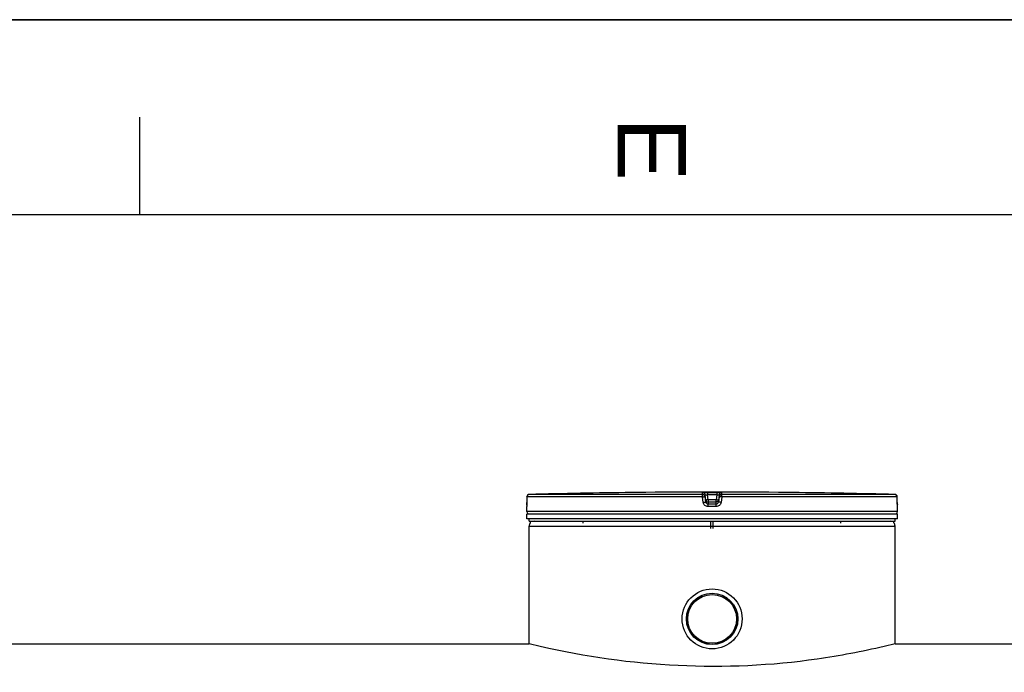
# Model space of a CAD drawing. Header units: millimetres. Extents: x 0 to 420, y 0 to 297.
# Tile 9 of 28: x 151 to 202, y 264 to 297. Entities that reach past the tile are written whole.
import ezdxf

# ---------------------------------------------------------------- set-up
doc = ezdxf.new("R2010")
doc.units = ezdxf.units.MM
doc.header["$LTSCALE"] = 23.1
doc.layers.get('0').update_dxf_attribs({"linetype": 'CONTINUOUS'})
doc.layers.add('01_GLOBAL', color=7, linetype='CONTINUOUS')
doc.layers.add('AXES_REF', color=7, linetype='CONTINUOUS')
doc.styles.add('TEXTSTYLE_2', font='arial.ttf')

# ---------------------------------------------------------------- blocks, each defined once
blk = doc.blocks.new('MARGEA3_BL0', base_point=(210.000078, 148.5))
at = {"color": 7, "linetype": 'Continuous'}
for p, q in [((420.000078, 297.000001), (0.000078, 297.000001)), ((0.000078, 296.999914), (420, 296.999914)), ((157.500078, 292.000001), (157.500078, 287.000001)), ((410.000078, 287.000001), (10.000078, 287.000001))]:
    blk.add_line(p, q, dxfattribs=at)
at = {"color": 7, "linetype": 'Continuous', "style": 'TEXTSTYLE_2', "oblique": 0.0000187}
blk.add_text('E', height=3.5, rotation=270, dxfattribs=at).set_placement((182.000078, 292.000001))

msp = doc.modelspace()

# ---------------------------------------------------------------- linework, layer by layer
at = {"color": 7, "linetype": 'Continuous'}
for p, q in [((0, 297), (420, 297)), ((177.357, 272.549), (177.355, 272.268)), ((182.962, 272.774), (182.714, 272.771)), ((182.963, 272.774), (182.962, 272.774)), ((182.964, 272.774), (182.963, 272.774)), ((182.964, 272.774), (182.964, 272.774)), ((190.726, 272.774), (190.725, 272.774)), ((190.975, 272.771), (190.726, 272.774)), ((196.334, 272.268), (196.332, 272.549)), ((177.345, 271.795), (177.345, 272.048)), ((177.35, 272.084), (177.349, 272.071)), ((177.349, 272.071), (177.349, 272.07)), ((177.351, 272.091), (177.35, 272.084)), ((177.352, 272.112), (177.351, 272.101)), ((177.351, 272.101), (177.351, 272.091)), ((177.353, 272.14), (177.352, 272.125)), ((177.352, 272.125), (177.352, 272.112)), ((177.355, 272.203), (177.354, 272.183)), ((177.354, 272.183), (177.354, 272.165)), ((177.355, 272.268), (177.355, 272.244)), ((177.355, 272.244), (177.355, 272.223)), ((177.355, 272.223), (177.355, 272.203)), ((196.334, 272.242), (196.334, 272.268)), ((196.334, 272.222), (196.334, 272.247)), ((196.335, 272.202), (196.334, 272.226)), ((196.335, 272.184), (196.334, 272.207)), ((196.335, 272.167), (196.335, 272.188)), ((196.336, 272.151), (196.335, 272.171)), ((196.336, 272.136), (196.336, 272.154)), ((196.337, 272.123), (196.336, 272.139)), ((196.337, 272.111), (196.337, 272.126)), ((196.338, 272.1), (196.337, 272.113)), ((196.338, 272.093), (196.338, 272.102)), ((196.339, 272.087), (196.338, 272.095)), ((196.339, 272.084), (196.339, 272.089)), ((196.34, 272.075), (196.339, 272.084)), ((196.345, 271.795), (196.345, 272.048)), ((177.345, 271.42), (177.345, 271.67)), ((196.345, 271.67), (177.345, 271.67)), ((177.395, 271.67), (177.395, 271.675)), ((196.295, 271.67), (196.295, 271.675)), ((196.345, 271.42), (196.345, 271.67)), ((196.345, 271.42), (177.345, 271.42)), ((177.47, 271.295), (177.47, 271.42)), ((177.47, 271.295), (196.22, 271.295)), ((177.535, 271.213), (177.535, 271.295)), ((177.655, 271.286), (177.655, 271.295)), ((180.244, 271.195), (180.244, 271.295)), ((186.785, 270.92), (186.785, 271.295)), ((186.905, 270.92), (186.905, 271.295)), ((193.445, 271.195), (193.445, 271.295)), ((196.035, 271.286), (196.035, 271.295)), ((196.155, 271.213), (196.155, 271.295)), ((196.22, 271.295), (196.22, 271.42)), ((140.72, 265.02), (177.47, 265.02)), ((178.036, 264.883), (177.47, 265.02)), ((196.22, 265.02), (195.655, 264.884)), ((196.22, 265.02), (214.92, 265.02))]:
    msp.add_line(p, q, dxfattribs=at)
at = {"color": 9, "linetype": 'Continuous'}
for p, q in [((177.357, 272.548), (177.356, 272.267)), ((177.357, 272.548), (177.357, 272.549)), ((186.353, 272.548), (177.357, 272.548)), ((186.359, 272.673), (177.479, 272.673)), ((186.388, 272.267), (186.353, 272.548)), ((186.359, 272.673), (186.359, 272.771)), ((186.483, 272.564), (186.483, 272.661)), ((186.518, 272.381), (186.483, 272.661)), ((186.518, 272.283), (186.483, 272.564)), ((186.611, 272.774), (186.611, 272.648)), ((186.611, 272.774), (186.845, 272.774)), ((187.078, 272.648), (186.611, 272.648)), ((186.642, 272.397), (186.611, 272.648)), ((186.845, 272.774), (187.078, 272.774)), ((187.078, 272.648), (187.047, 272.397)), ((187.078, 272.774), (187.078, 272.648)), ((187.206, 272.661), (187.171, 272.381)), ((187.206, 272.564), (187.171, 272.283)), ((187.206, 272.661), (187.206, 272.564)), ((187.336, 272.548), (187.301, 272.267)), ((187.33, 272.771), (187.33, 272.673)), ((196.21, 272.673), (187.33, 272.673)), ((196.332, 272.548), (187.336, 272.548)), ((190.725, 272.774), (190.725, 272.774)), ((196.332, 272.548), (196.332, 272.549)), ((196.334, 272.267), (196.332, 272.548)), ((177.347, 272.048), (177.345, 272.048)), ((177.356, 272.267), (177.355, 272.268)), ((186.518, 272.381), (186.518, 272.283)), ((186.518, 272.381), (186.52, 272.372)), ((186.845, 272.048), (186.64, 272.048)), ((186.641, 272.271), (186.642, 272.271)), ((186.642, 272.397), (186.642, 272.173)), ((187.047, 272.397), (186.642, 272.397)), ((187.047, 272.271), (186.642, 272.271)), ((186.845, 272.173), (186.642, 272.173)), ((187.047, 272.173), (186.845, 272.173)), ((187.049, 272.048), (186.845, 272.048)), ((187.047, 272.173), (187.047, 272.397)), ((187.048, 272.271), (187.047, 272.271)), ((187.171, 272.381), (187.169, 272.372)), ((187.171, 272.283), (187.171, 272.381)), ((196.334, 272.267), (196.334, 272.268)), ((196.345, 272.048), (196.342, 272.048)), ((196.345, 271.795), (177.345, 271.795)), ((177.395, 271.675), (177.435, 271.675)), ((180.104, 271.675), (180.445, 271.675)), ((186.645, 271.675), (187.045, 271.675)), ((196.254, 271.675), (196.295, 271.675))]:
    msp.add_line(p, q, dxfattribs=at)
at = {"color": 7, "linetype": 'Continuous'}
for points in [[(177.354, 272.165), (177.353, 272.148), (177.353, 272.14)], [(196.34, 272.071), (196.34, 272.07), (196.34, 272.069), (196.34, 272.069), (196.34, 272.07), (196.34, 272.071), (196.34, 272.073), (196.34, 272.075)]]:
    msp.add_lwpolyline(points, dxfattribs=at)
for radius in [1.538, 1.319]:
    msp.add_circle((186.845, 266.295), radius, dxfattribs=at)
for centre, radius, start, end in [((177.482, 272.548), 0.125, 91.4864, 179.6289), ((186.845, -88.272), 361.067, 90.65549, 91.48637), ((186.845, -88.268), 361.062, 89.3842, 90.6158), ((186.845, -88.268), 361.062, 88.51363, 89.34452), ((196.207, 272.548), 0.125, 0.4713, 88.5097), ((177.47, 272.048), 0.125, 162.8745, 180), ((186.639, 272.396), 0.122, 191.0823, 194.1887), ((186.645, 272.398), 0.128, 194.2514, 207.6086), ((186.646, 272.398), 0.129, 207.5628, 214.2521), ((187.043, 272.398), 0.129, 325.8327, 332.443), ((187.044, 272.398), 0.128, 332.399, 345.5782), ((187.05, 272.396), 0.122, 345.6375, 348.9197), ((196.22, 272.048), 0.125, 0, 17.1275), ((177.47, 271.795), 0.125, 180, 235.7356), ((177.427, 271.675), 0.0325, 148.6217, 180), ((196.22, 271.795), 0.125, 304.2644, 360), ((196.262, 271.675), 0.0325, 0, 31.3783)]:
    msp.add_arc(centre, radius, start, end, dxfattribs=at)
at = {"color": 9, "linetype": 'Continuous'}
for centre, radius, start, end in [((177.482, 272.55), 0.123, 111.8962, 113.7511), ((177.482, 272.548), 0.125, 106.3401, 111.8887), ((177.482, 272.547), 0.126, 102.4075, 106.3459), ((177.482, 272.547), 0.126, 98.984, 102.4091), ((177.482, 272.549), 0.124, 91.5127, 99.0001), ((196.207, 272.549), 0.124, 81.1124, 88.488), ((196.207, 272.547), 0.126, 79.4269, 81.1292), ((196.207, 272.547), 0.126, 73.8494, 79.4265), ((196.207, 272.547), 0.126, 72.2555, 73.8487), ((196.207, 272.549), 0.124, 65.3172, 72.2695), ((196.207, 272.549), 0.124, 58.4648, 65.2941), ((177.472, 272.048), 0.125, 169.2575, 179.9612), ((173.079, 272.288), 4.276, 357.8524, 359.726), ((187.86, 262.635), 9.838, 97.1115, 97.4756), ((185.829, 262.635), 9.838, 82.5244, 82.8885), ((200.67, 272.289), 4.337, 180.2832, 182.0532), ((196.217, 272.048), 0.125, 0.0387, 10.746)]:
    msp.add_arc(centre, radius, start, end, dxfattribs=at)
for points in [[(177.357, 272.548), (177.357, 272.594), (177.39, 272.644), (177.432, 272.662)], [(186.359, 272.771), (186.414, 272.771), (186.476, 272.716), (186.483, 272.661)], [(186.359, 272.673), (186.414, 272.673), (186.476, 272.618), (186.483, 272.564)], [(187.33, 272.771), (187.275, 272.771), (187.213, 272.716), (187.206, 272.661)], [(187.206, 272.564), (187.213, 272.618), (187.275, 272.673), (187.33, 272.673)], [(196.332, 272.548), (196.332, 272.589), (196.307, 272.633), (196.272, 272.655)], [(186.642, 272.173), (186.587, 272.173), (186.525, 272.228), (186.518, 272.283)], [(187.171, 272.283), (187.164, 272.228), (187.102, 272.173), (187.047, 272.173)]]:
    msp.add_open_spline(points, degree=3, dxfattribs=at)
for points, knots in [([(186.353, 272.548), (186.353, 272.577), (186.363, 272.611), (186.348, 272.667), (186.359, 272.673)], [0, 0, 0, 0, 0.696676, 1, 1, 1, 1]), ([(186.353, 272.548), (186.369, 272.551), (186.399, 272.555), (186.442, 272.556), (186.462, 272.566), (186.483, 272.56), (186.483, 272.564)], [0, 0, 0, 0, 0.377925, 0.702743, 0.921906, 1, 1, 1, 1]), ([(186.359, 272.771), (186.359, 272.777), (186.399, 272.765), (186.437, 272.778), (186.522, 272.772), (186.579, 272.774), (186.611, 272.774)], [0, 0, 0, 0, 0.076793, 0.294399, 0.618544, 1, 1, 1, 1]), ([(186.483, 272.661), (186.483, 272.665), (186.504, 272.656), (186.536, 272.662), (186.581, 272.651), (186.611, 272.648)], [0, 0, 0, 0, 0.078331, 0.297814, 1, 1, 1, 1]), ([(187.078, 272.774), (187.11, 272.774), (187.167, 272.772), (187.252, 272.778), (187.29, 272.765), (187.33, 272.777), (187.33, 272.771)], [0, 0, 0, 0, 0.38169, 0.705926, 0.923307, 1, 1, 1, 1]), ([(187.078, 272.648), (187.108, 272.651), (187.153, 272.662), (187.185, 272.656), (187.206, 272.665), (187.206, 272.661)], [0, 0, 0, 0, 0.703406, 0.922256, 1, 1, 1, 1]), ([(187.336, 272.548), (187.32, 272.551), (187.29, 272.555), (187.247, 272.556), (187.227, 272.566), (187.206, 272.56), (187.206, 272.564)], [0, 0, 0, 0, 0.377925, 0.702743, 0.921906, 1, 1, 1, 1]), ([(187.336, 272.548), (187.336, 272.577), (187.326, 272.611), (187.341, 272.667), (187.33, 272.673)], [0, 0, 0, 0, 0.696676, 1, 1, 1, 1]), ([(177.353, 272.127), (177.352, 272.108), (177.343, 272.09), (177.354, 272.048), (177.347, 272.048)], [0, 0, 0, 0, 0.737028, 1, 1, 1, 1]), ([(186.388, 272.267), (186.419, 272.271), (186.461, 272.281), (186.5, 272.277), (186.516, 272.285), (186.518, 272.283)], [0, 0, 0, 0, 0.703014, 0.921992, 1, 1, 1, 1]), ([(186.64, 272.048), (186.58, 272.048), (186.457, 272.092), (186.396, 272.208), (186.388, 272.267)], [0, 0, 0, 0, 0.499748, 1, 1, 1, 1]), ([(186.58, 272.39), (186.565, 272.388), (186.552, 272.379), (186.518, 272.386), (186.518, 272.381)], [0, 0, 0, 0, 0.730974, 1, 1, 1, 1]), ([(186.64, 272.048), (186.64, 272.077), (186.648, 272.115), (186.634, 272.163), (186.642, 272.173)], [0, 0, 0, 0, 0.697837, 1, 1, 1, 1]), ([(187.049, 272.048), (187.049, 272.077), (187.041, 272.115), (187.055, 272.163), (187.047, 272.173)], [0, 0, 0, 0, 0.697838, 1, 1, 1, 1]), ([(187.301, 272.267), (187.293, 272.208), (187.232, 272.092), (187.109, 272.048), (187.049, 272.048)], [0, 0, 0, 0, 0.498891, 1, 1, 1, 1]), ([(187.171, 272.381), (187.171, 272.386), (187.137, 272.379), (187.124, 272.388), (187.109, 272.39)], [0, 0, 0, 0, 0.269026, 1, 1, 1, 1]), ([(187.301, 272.267), (187.27, 272.271), (187.228, 272.281), (187.189, 272.277), (187.173, 272.285), (187.171, 272.283)], [0, 0, 0, 0, 0.703014, 0.921992, 1, 1, 1, 1]), ([(196.342, 272.048), (196.335, 272.048), (196.347, 272.094), (196.337, 272.112), (196.336, 272.133)], [0, 0, 0, 0, 0.262647, 1, 1, 1, 1])]:
    msp.add_open_spline(points, degree=3, knots=knots, dxfattribs=at)
at = {"color": 7, "linetype": 'Continuous'}
for points in [[(186.539, 272.325), (186.561, 272.294), (186.603, 272.272), (186.641, 272.271)], [(187.15, 272.326), (187.128, 272.294), (187.087, 272.272), (187.048, 272.271)]]:
    msp.add_open_spline(points, degree=3, dxfattribs=at)
msp.add_open_spline([(195.655, 264.884), (194.524, 264.619), (188.732, 263.498), (182.648, 263.805), (178.036, 264.883)], degree=3, knots=[0, 0, 0, 0, 0.196907, 1, 1, 1, 1], dxfattribs=at)
at = {"layer": '01_GLOBAL', "color": 7, "linetype": 'Continuous'}
for p, q in [((177.47, 265.02), (177.47, 271.045)), ((196.22, 265.02), (196.22, 271.045))]:
    msp.add_line(p, q, dxfattribs=at)
at = {"layer": '01_GLOBAL', "color": 9, "linetype": 'Continuous'}
msp.add_line((177.47, 271.045), (196.22, 271.045), dxfattribs=at)
at = {"layer": '01_GLOBAL', "color": 7, "linetype": 'Continuous'}
for centre, start, end in [((177.72, 271.045), 137.755, 180), ((177.72, 271.045), 90, 105.0766), ((195.97, 271.045), 74.9234, 90), ((195.97, 271.045), 0, 42.245)]:
    msp.add_arc(centre, 0.25, start, end, dxfattribs=at)
at = {"layer": 'AXES_REF', "color": 7, "linetype": 'Continuous'}
for radius in [1.312, 1.25]:
    msp.add_circle((186.845, 266.295), radius, dxfattribs=at)

# ---------------------------------------------------------------- block references
at = {"color": 7, "linetype": 'Continuous'}
msp.add_blockref('MARGEA3_BL0', (210, 148.5), dxfattribs=at)

doc.saveas('drawing.dxf')
